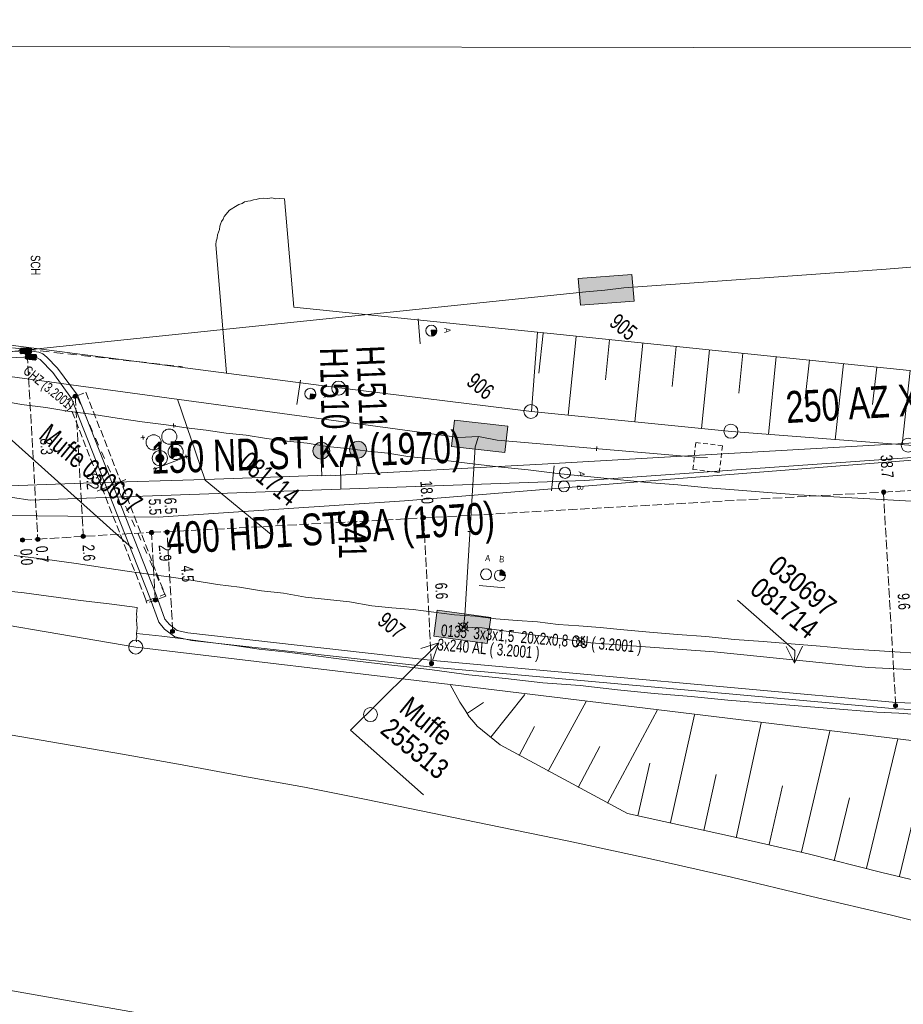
# Model space of a CAD drawing. Header units: metres. Extents: x -740 to 758, y -633 to 854.
# Tile 143 of 256: x -269 to -229, y -166 to -121. Entities that reach past the tile are written whole.
import ezdxf

# ---------------------------------------------------------------- set-up
doc = ezdxf.new("R2010")
doc.units = ezdxf.units.M
doc.header["$MEASUREMENT"] = 0
for name, pattern in [('208_125', [0.3328, 0.208, -0.1248]), ('333_125', [0.4576, 0.3328, -0.1248]), ('333_333', [0.6656, 0.3328, -0.3328]), ('416_125', [0.5408, 0.416, -0.1248]), ('416_208', [0.624, 0.416, -0.208])]:
    doc.linetypes.add(name, pattern=pattern)
for name, color, linetype in [('Gas.LOVION', 7, 'Continuous'), ('Gis.LOVION', 7, 'Continuous'), ('Grundkarte.LOVION', 7, 'Continuous'), ('Strom.LOVION', 7, 'Continuous'), ('StromBemass.LOVION', 7, 'Continuous'), ('Telko.LOVION', 7, 'Continuous'), ('ViewBounds.LOVION', 7, 'Continuous'), ('Wasser.LOVION', 7, 'Continuous')]:
    doc.layers.add(name, color=color, linetype=linetype)
doc.styles.add('ERSTELLTER_STIL_1', font='arial.ttf')

msp = doc.modelspace()

# ---------------------------------------------------------------- hatches: boundary and pattern name
at = {"layer": 'Strom.LOVION', "linetype": 'Continuous', "lineweight": 13}
for points in [[(-268.265, -136.197), (-268.635, -136.189), (-268.665, -136.192), (-268.718, -136.256), (-268.706, -136.373), (-268.719, -136.389), (-268.655, -136.442), (-268.272, -136.434), (-268.256, -136.447), (-268.203, -136.383), (-268.201, -136.25), (-268.204, -136.221), (-268.236, -136.194)], [(-268.424, -136.685), (-268.051, -136.723), (-268.035, -136.736), (-268.009, -136.704), (-267.979, -136.701), (-267.982, -136.672), (-267.965, -136.552), (-267.967, -136.523), (-267.983, -136.509), (-267.986, -136.48), (-268.016, -136.483), (-268.389, -136.446), (-268.405, -136.432), (-268.434, -136.435), (-268.46, -136.467), (-268.458, -136.497), (-268.475, -136.617), (-268.489, -136.633)]]:
    msp.add_hatch(color=7, dxfattribs=at).paths.add_polyline_path(points)
at = {"layer": 'Strom.LOVION', "linetype": 'Continuous', "lineweight": 18}
for color, points in [(94, [(-261.597, -140.971), (-261.582, -140.95), (-261.57, -140.928), (-261.561, -140.905), (-261.555, -140.88), (-261.552, -140.855), (-261.552, -140.83), (-261.555, -140.805), (-261.561, -140.781), (-261.57, -140.758), (-261.583, -140.736), (-261.597, -140.716), (-261.615, -140.697), (-261.634, -140.681), (-261.655, -140.668), (-261.678, -140.657), (-261.702, -140.65), (-261.727, -140.645), (-261.752, -140.644), (-261.777, -140.645), (-261.802, -140.65), (-261.825, -140.658), (-261.848, -140.669), (-261.869, -140.682), (-261.889, -140.698), (-261.906, -140.717), (-261.92, -140.737), (-261.932, -140.759), (-261.942, -140.782), (-261.948, -140.807), (-261.951, -140.832), (-261.951, -140.857), (-261.948, -140.882), (-261.941, -140.906), (-261.932, -140.929), (-261.92, -140.951), (-261.905, -140.972), (-261.888, -140.99), (-261.868, -141.006), (-261.847, -141.019), (-261.824, -141.03), (-261.8, -141.037), (-261.776, -141.042), (-261.751, -141.044), (-261.725, -141.042), (-261.701, -141.037), (-261.677, -141.029), (-261.654, -141.019), (-261.633, -141.005), (-261.614, -140.989)]), (1, [(-262.293, -141.252), (-262.279, -141.232), (-262.267, -141.21), (-262.257, -141.186), (-262.251, -141.162), (-262.248, -141.137), (-262.248, -141.112), (-262.251, -141.087), (-262.258, -141.062), (-262.267, -141.039), (-262.279, -141.017), (-262.294, -140.997), (-262.311, -140.978), (-262.331, -140.962), (-262.352, -140.949), (-262.375, -140.938), (-262.399, -140.931), (-262.424, -140.926), (-262.449, -140.924), (-262.474, -140.926), (-262.499, -140.931), (-262.523, -140.939), (-262.545, -140.95), (-262.566, -140.963), (-262.586, -140.979), (-262.603, -140.998), (-262.618, -141.018), (-262.63, -141.04), (-262.639, -141.064), (-262.645, -141.088), (-262.648, -141.113), (-262.648, -141.138), (-262.645, -141.163), (-262.639, -141.187), (-262.629, -141.211), (-262.617, -141.233), (-262.602, -141.253), (-262.585, -141.271), (-262.565, -141.287), (-262.544, -141.301), (-262.521, -141.311), (-262.497, -141.319), (-262.473, -141.324), (-262.448, -141.325), (-262.422, -141.324), (-262.398, -141.319), (-262.374, -141.311), (-262.351, -141.3), (-262.33, -141.287), (-262.311, -141.271)]), (1, [(-262.395, -141.165), (-262.39, -141.158), (-262.386, -141.15), (-262.382, -141.142), (-262.38, -141.133), (-262.379, -141.124), (-262.379, -141.115), (-262.38, -141.106), (-262.383, -141.097), (-262.386, -141.089), (-262.39, -141.081), (-262.396, -141.074), (-262.402, -141.067), (-262.409, -141.062), (-262.416, -141.057), (-262.424, -141.053), (-262.433, -141.05), (-262.442, -141.049), (-262.451, -141.048), (-262.46, -141.049), (-262.469, -141.05), (-262.477, -141.053), (-262.485, -141.057), (-262.493, -141.062), (-262.5, -141.068), (-262.506, -141.074), (-262.511, -141.082), (-262.515, -141.09), (-262.519, -141.098), (-262.521, -141.107), (-262.522, -141.116), (-262.522, -141.125), (-262.521, -141.133), (-262.519, -141.142), (-262.515, -141.151), (-262.511, -141.158), (-262.506, -141.166), (-262.499, -141.172), (-262.493, -141.178), (-262.485, -141.183), (-262.477, -141.186), (-262.468, -141.189), (-262.459, -141.191), (-262.45, -141.191), (-262.441, -141.191), (-262.433, -141.189), (-262.424, -141.186), (-262.416, -141.182), (-262.408, -141.178), (-262.401, -141.172)]), (94, [(-261.695, -140.887), (-261.69, -140.88), (-261.685, -140.872), (-261.682, -140.863), (-261.68, -140.855), (-261.679, -140.846), (-261.679, -140.837), (-261.68, -140.828), (-261.682, -140.82), (-261.686, -140.812), (-261.69, -140.804), (-261.695, -140.797), (-261.701, -140.79), (-261.708, -140.784), (-261.716, -140.78), (-261.724, -140.776), (-261.732, -140.773), (-261.741, -140.772), (-261.75, -140.771), (-261.759, -140.772), (-261.767, -140.773), (-261.776, -140.776), (-261.784, -140.78), (-261.791, -140.785), (-261.798, -140.79), (-261.804, -140.797), (-261.809, -140.804), (-261.814, -140.812), (-261.817, -140.82), (-261.819, -140.829), (-261.82, -140.838), (-261.82, -140.846), (-261.819, -140.855), (-261.817, -140.864), (-261.813, -140.872), (-261.809, -140.88), (-261.804, -140.887), (-261.798, -140.894), (-261.791, -140.899), (-261.783, -140.904), (-261.775, -140.908), (-261.767, -140.91), (-261.758, -140.912), (-261.749, -140.913), (-261.74, -140.912), (-261.732, -140.91), (-261.723, -140.908), (-261.715, -140.904), (-261.708, -140.899), (-261.701, -140.893)])]:
    msp.add_hatch(color=color, dxfattribs=at).paths.add_polyline_path(points)
at = {"layer": 'StromBemass.LOVION', "linetype": 'Continuous', "lineweight": 13}
for points in [[(-268.322, -136.498), (-268.315, -136.489), (-268.309, -136.478), (-268.305, -136.467), (-268.302, -136.456), (-268.3, -136.444), (-268.3, -136.432), (-268.302, -136.421), (-268.305, -136.409), (-268.309, -136.398), (-268.315, -136.388), (-268.322, -136.378), (-268.33, -136.37), (-268.339, -136.362), (-268.349, -136.356), (-268.36, -136.351), (-268.371, -136.347), (-268.383, -136.345), (-268.395, -136.344), (-268.407, -136.345), (-268.418, -136.347), (-268.429, -136.351), (-268.44, -136.356), (-268.45, -136.362), (-268.459, -136.37), (-268.467, -136.379), (-268.474, -136.388), (-268.48, -136.399), (-268.484, -136.41), (-268.487, -136.421), (-268.489, -136.433), (-268.489, -136.445), (-268.487, -136.456), (-268.484, -136.468), (-268.48, -136.479), (-268.474, -136.489), (-268.467, -136.499), (-268.459, -136.507), (-268.45, -136.515), (-268.44, -136.521), (-268.429, -136.526), (-268.418, -136.53), (-268.406, -136.532), (-268.394, -136.533), (-268.382, -136.532), (-268.371, -136.53), (-268.359, -136.526), (-268.349, -136.521), (-268.339, -136.515), (-268.33, -136.507)], [(-266.176, -138.412), (-266.169, -138.403), (-266.164, -138.392), (-266.159, -138.381), (-266.157, -138.37), (-266.155, -138.358), (-266.155, -138.346), (-266.157, -138.334), (-266.16, -138.323), (-266.164, -138.312), (-266.17, -138.302), (-266.177, -138.292), (-266.185, -138.283), (-266.194, -138.276), (-266.204, -138.27), (-266.215, -138.265), (-266.226, -138.261), (-266.238, -138.259), (-266.249, -138.258), (-266.261, -138.259), (-266.273, -138.261), (-266.284, -138.265), (-266.295, -138.27), (-266.305, -138.276), (-266.314, -138.284), (-266.322, -138.293), (-266.329, -138.302), (-266.335, -138.313), (-266.339, -138.324), (-266.342, -138.335), (-266.343, -138.347), (-266.343, -138.359), (-266.342, -138.37), (-266.339, -138.382), (-266.334, -138.393), (-266.329, -138.403), (-266.322, -138.413), (-266.313, -138.421), (-266.304, -138.429), (-266.294, -138.435), (-266.284, -138.44), (-266.272, -138.444), (-266.261, -138.446), (-266.249, -138.447), (-266.237, -138.446), (-266.225, -138.444), (-266.214, -138.44), (-266.203, -138.435), (-266.194, -138.428), (-266.184, -138.421)], [(-229.94, -142.701), (-229.933, -142.691), (-229.928, -142.681), (-229.924, -142.671), (-229.921, -142.659), (-229.92, -142.648), (-229.92, -142.636), (-229.921, -142.625), (-229.924, -142.614), (-229.928, -142.603), (-229.934, -142.593), (-229.941, -142.584), (-229.949, -142.575), (-229.957, -142.568), (-229.967, -142.562), (-229.978, -142.557), (-229.989, -142.553), (-230, -142.551), (-230.011, -142.551), (-230.023, -142.551), (-230.034, -142.554), (-230.045, -142.557), (-230.056, -142.562), (-230.065, -142.568), (-230.074, -142.576), (-230.082, -142.584), (-230.089, -142.594), (-230.094, -142.604), (-230.099, -142.614), (-230.101, -142.626), (-230.103, -142.637), (-230.103, -142.649), (-230.101, -142.66), (-230.098, -142.671), (-230.094, -142.682), (-230.089, -142.692), (-230.082, -142.701), (-230.074, -142.71), (-230.065, -142.717), (-230.055, -142.723), (-230.045, -142.728), (-230.034, -142.731), (-230.022, -142.734), (-230.011, -142.734), (-229.999, -142.734), (-229.988, -142.731), (-229.977, -142.728), (-229.967, -142.723), (-229.957, -142.717), (-229.948, -142.709)], [(-250.557, -143.845), (-250.55, -143.836), (-250.545, -143.825), (-250.54, -143.814), (-250.537, -143.803), (-250.536, -143.791), (-250.536, -143.779), (-250.537, -143.768), (-250.54, -143.756), (-250.545, -143.745), (-250.551, -143.735), (-250.558, -143.726), (-250.566, -143.717), (-250.575, -143.71), (-250.585, -143.703), (-250.595, -143.698), (-250.607, -143.695), (-250.618, -143.692), (-250.63, -143.692), (-250.642, -143.693), (-250.653, -143.695), (-250.665, -143.698), (-250.675, -143.704), (-250.685, -143.71), (-250.694, -143.717), (-250.702, -143.726), (-250.709, -143.736), (-250.715, -143.746), (-250.719, -143.757), (-250.722, -143.768), (-250.723, -143.78), (-250.723, -143.792), (-250.722, -143.804), (-250.719, -143.815), (-250.714, -143.826), (-250.709, -143.836), (-250.702, -143.846), (-250.694, -143.854), (-250.685, -143.862), (-250.675, -143.868), (-250.664, -143.873), (-250.653, -143.877), (-250.641, -143.879), (-250.629, -143.88), (-250.618, -143.879), (-250.606, -143.877), (-250.595, -143.873), (-250.584, -143.868), (-250.574, -143.861), (-250.565, -143.854)], [(-268.528, -144.845), (-268.521, -144.835), (-268.515, -144.825), (-268.511, -144.814), (-268.508, -144.803), (-268.507, -144.791), (-268.507, -144.779), (-268.508, -144.767), (-268.511, -144.756), (-268.515, -144.745), (-268.521, -144.735), (-268.528, -144.725), (-268.536, -144.717), (-268.545, -144.709), (-268.555, -144.703), (-268.566, -144.698), (-268.577, -144.694), (-268.589, -144.692), (-268.6, -144.692), (-268.612, -144.692), (-268.624, -144.695), (-268.635, -144.698), (-268.646, -144.703), (-268.655, -144.71), (-268.665, -144.717), (-268.673, -144.726), (-268.679, -144.735), (-268.685, -144.746), (-268.689, -144.757), (-268.692, -144.768), (-268.694, -144.78), (-268.694, -144.791), (-268.692, -144.803), (-268.689, -144.815), (-268.685, -144.825), (-268.679, -144.836), (-268.672, -144.845), (-268.664, -144.854), (-268.655, -144.861), (-268.645, -144.868), (-268.634, -144.873), (-268.623, -144.876), (-268.612, -144.878), (-268.6, -144.879), (-268.588, -144.878), (-268.577, -144.876), (-268.565, -144.872), (-268.555, -144.867), (-268.545, -144.861), (-268.536, -144.853)], [(-267.846, -144.818), (-267.839, -144.809), (-267.833, -144.799), (-267.829, -144.788), (-267.826, -144.776), (-267.825, -144.765), (-267.825, -144.753), (-267.826, -144.741), (-267.829, -144.73), (-267.834, -144.719), (-267.839, -144.709), (-267.846, -144.699), (-267.854, -144.69), (-267.863, -144.683), (-267.873, -144.677), (-267.884, -144.672), (-267.895, -144.668), (-267.907, -144.666), (-267.919, -144.665), (-267.93, -144.666), (-267.942, -144.668), (-267.953, -144.672), (-267.964, -144.677), (-267.974, -144.683), (-267.983, -144.691), (-267.991, -144.699), (-267.997, -144.709), (-268.003, -144.719), (-268.007, -144.73), (-268.01, -144.742), (-268.012, -144.753), (-268.012, -144.765), (-268.01, -144.777), (-268.007, -144.788), (-268.003, -144.799), (-267.997, -144.809), (-267.99, -144.819), (-267.982, -144.827), (-267.973, -144.835), (-267.963, -144.841), (-267.952, -144.846), (-267.941, -144.85), (-267.93, -144.852), (-267.918, -144.853), (-267.906, -144.852), (-267.895, -144.85), (-267.883, -144.846), (-267.873, -144.841), (-267.863, -144.835), (-267.854, -144.827)], [(-265.812, -144.681), (-265.806, -144.672), (-265.8, -144.661), (-265.796, -144.65), (-265.793, -144.639), (-265.791, -144.627), (-265.791, -144.615), (-265.793, -144.604), (-265.796, -144.592), (-265.8, -144.581), (-265.806, -144.571), (-265.813, -144.561), (-265.821, -144.553), (-265.83, -144.545), (-265.84, -144.539), (-265.851, -144.534), (-265.862, -144.53), (-265.874, -144.528), (-265.886, -144.528), (-265.897, -144.528), (-265.909, -144.531), (-265.92, -144.534), (-265.931, -144.539), (-265.941, -144.546), (-265.95, -144.553), (-265.958, -144.562), (-265.965, -144.571), (-265.971, -144.582), (-265.975, -144.593), (-265.978, -144.604), (-265.979, -144.616), (-265.979, -144.628), (-265.978, -144.64), (-265.975, -144.651), (-265.97, -144.662), (-265.965, -144.672), (-265.958, -144.682), (-265.949, -144.691), (-265.94, -144.698), (-265.93, -144.704), (-265.92, -144.709), (-265.908, -144.713), (-265.897, -144.715), (-265.885, -144.716), (-265.873, -144.715), (-265.861, -144.713), (-265.85, -144.709), (-265.84, -144.704), (-265.83, -144.698), (-265.821, -144.69)], [(-262.743, -144.516), (-262.736, -144.506), (-262.73, -144.496), (-262.726, -144.485), (-262.723, -144.473), (-262.721, -144.461), (-262.721, -144.449), (-262.723, -144.437), (-262.726, -144.426), (-262.73, -144.415), (-262.736, -144.404), (-262.743, -144.395), (-262.751, -144.386), (-262.761, -144.378), (-262.771, -144.372), (-262.782, -144.367), (-262.793, -144.363), (-262.805, -144.361), (-262.817, -144.36), (-262.829, -144.361), (-262.84, -144.364), (-262.852, -144.367), (-262.862, -144.372), (-262.872, -144.379), (-262.882, -144.386), (-262.89, -144.395), (-262.897, -144.405), (-262.902, -144.415), (-262.907, -144.426), (-262.91, -144.438), (-262.911, -144.45), (-262.911, -144.462), (-262.91, -144.474), (-262.907, -144.485), (-262.902, -144.496), (-262.896, -144.507), (-262.889, -144.516), (-262.881, -144.525), (-262.872, -144.533), (-262.862, -144.539), (-262.851, -144.544), (-262.84, -144.548), (-262.828, -144.55), (-262.816, -144.551), (-262.804, -144.55), (-262.792, -144.548), (-262.781, -144.544), (-262.77, -144.539), (-262.76, -144.532), (-262.751, -144.525)], [(-262.046, -144.492), (-262.039, -144.482), (-262.033, -144.472), (-262.029, -144.461), (-262.026, -144.449), (-262.024, -144.437), (-262.024, -144.425), (-262.026, -144.414), (-262.029, -144.402), (-262.033, -144.391), (-262.039, -144.381), (-262.046, -144.371), (-262.054, -144.363), (-262.063, -144.355), (-262.073, -144.349), (-262.084, -144.344), (-262.095, -144.34), (-262.107, -144.338), (-262.119, -144.337), (-262.131, -144.338), (-262.142, -144.34), (-262.154, -144.344), (-262.164, -144.349), (-262.174, -144.355), (-262.184, -144.363), (-262.192, -144.372), (-262.199, -144.381), (-262.204, -144.392), (-262.209, -144.403), (-262.212, -144.414), (-262.213, -144.426), (-262.213, -144.438), (-262.211, -144.45), (-262.208, -144.461), (-262.204, -144.472), (-262.198, -144.483), (-262.191, -144.492), (-262.183, -144.501), (-262.174, -144.508), (-262.164, -144.515), (-262.153, -144.52), (-262.142, -144.523), (-262.13, -144.525), (-262.118, -144.526), (-262.107, -144.525), (-262.095, -144.523), (-262.084, -144.519), (-262.073, -144.514), (-262.063, -144.508), (-262.054, -144.5)], [(-262.572, -147.534), (-262.565, -147.524), (-262.56, -147.514), (-262.555, -147.503), (-262.552, -147.492), (-262.551, -147.48), (-262.551, -147.469), (-262.553, -147.457), (-262.555, -147.446), (-262.56, -147.435), (-262.565, -147.425), (-262.572, -147.415), (-262.58, -147.407), (-262.589, -147.399), (-262.599, -147.393), (-262.61, -147.388), (-262.621, -147.385), (-262.632, -147.382), (-262.644, -147.382), (-262.656, -147.382), (-262.667, -147.385), (-262.678, -147.388), (-262.689, -147.393), (-262.699, -147.4), (-262.708, -147.407), (-262.716, -147.416), (-262.722, -147.425), (-262.728, -147.435), (-262.732, -147.446), (-262.735, -147.458), (-262.737, -147.469), (-262.737, -147.481), (-262.735, -147.492), (-262.732, -147.504), (-262.728, -147.515), (-262.722, -147.525), (-262.715, -147.534), (-262.707, -147.543), (-262.698, -147.55), (-262.688, -147.556), (-262.678, -147.561), (-262.667, -147.565), (-262.655, -147.567), (-262.644, -147.568), (-262.632, -147.567), (-262.62, -147.565), (-262.609, -147.561), (-262.599, -147.556), (-262.589, -147.55), (-262.58, -147.542)], [(-261.807, -148.941), (-261.8, -148.932), (-261.795, -148.922), (-261.791, -148.911), (-261.788, -148.9), (-261.786, -148.888), (-261.786, -148.877), (-261.788, -148.865), (-261.791, -148.854), (-261.795, -148.843), (-261.801, -148.833), (-261.807, -148.824), (-261.815, -148.815), (-261.824, -148.808), (-261.834, -148.802), (-261.845, -148.797), (-261.856, -148.793), (-261.867, -148.791), (-261.879, -148.79), (-261.89, -148.791), (-261.902, -148.793), (-261.913, -148.797), (-261.923, -148.802), (-261.933, -148.808), (-261.942, -148.816), (-261.95, -148.824), (-261.957, -148.833), (-261.962, -148.844), (-261.967, -148.854), (-261.97, -148.866), (-261.971, -148.877), (-261.971, -148.889), (-261.969, -148.9), (-261.966, -148.912), (-261.962, -148.922), (-261.957, -148.933), (-261.95, -148.942), (-261.942, -148.95), (-261.933, -148.958), (-261.923, -148.964), (-261.912, -148.969), (-261.901, -148.972), (-261.89, -148.975), (-261.878, -148.975), (-261.867, -148.975), (-261.855, -148.972), (-261.844, -148.969), (-261.834, -148.964), (-261.824, -148.957), (-261.815, -148.95)], [(-250.204, -150.377), (-250.197, -150.368), (-250.191, -150.357), (-250.187, -150.346), (-250.184, -150.335), (-250.183, -150.323), (-250.183, -150.311), (-250.184, -150.3), (-250.187, -150.288), (-250.191, -150.277), (-250.197, -150.267), (-250.204, -150.258), (-250.212, -150.249), (-250.221, -150.241), (-250.231, -150.235), (-250.242, -150.23), (-250.253, -150.227), (-250.265, -150.224), (-250.277, -150.224), (-250.288, -150.224), (-250.3, -150.227), (-250.311, -150.23), (-250.322, -150.235), (-250.332, -150.242), (-250.341, -150.249), (-250.349, -150.258), (-250.356, -150.268), (-250.361, -150.278), (-250.366, -150.289), (-250.368, -150.3), (-250.37, -150.312), (-250.37, -150.324), (-250.368, -150.335), (-250.365, -150.347), (-250.361, -150.358), (-250.355, -150.368), (-250.348, -150.378), (-250.34, -150.386), (-250.331, -150.394), (-250.321, -150.4), (-250.311, -150.405), (-250.299, -150.409), (-250.288, -150.411), (-250.276, -150.411), (-250.264, -150.411), (-250.253, -150.408), (-250.241, -150.405), (-250.231, -150.4), (-250.221, -150.393), (-250.212, -150.386)], [(-229.414, -152.273), (-229.407, -152.264), (-229.401, -152.254), (-229.397, -152.243), (-229.394, -152.231), (-229.393, -152.22), (-229.393, -152.208), (-229.394, -152.197), (-229.397, -152.186), (-229.402, -152.175), (-229.407, -152.165), (-229.414, -152.155), (-229.422, -152.147), (-229.431, -152.14), (-229.441, -152.133), (-229.451, -152.128), (-229.462, -152.125), (-229.474, -152.123), (-229.485, -152.122), (-229.497, -152.123), (-229.508, -152.125), (-229.519, -152.129), (-229.53, -152.134), (-229.54, -152.14), (-229.548, -152.147), (-229.556, -152.156), (-229.563, -152.165), (-229.569, -152.175), (-229.573, -152.186), (-229.576, -152.197), (-229.577, -152.209), (-229.577, -152.221), (-229.576, -152.232), (-229.573, -152.243), (-229.568, -152.254), (-229.563, -152.264), (-229.556, -152.274), (-229.548, -152.282), (-229.539, -152.289), (-229.529, -152.296), (-229.519, -152.3), (-229.508, -152.304), (-229.496, -152.306), (-229.485, -152.307), (-229.473, -152.306), (-229.462, -152.304), (-229.451, -152.3), (-229.44, -152.295), (-229.43, -152.289), (-229.422, -152.282)]]:
    msp.add_hatch(color=7, dxfattribs=at).paths.add_polyline_path(points)
at = {"layer": 'Telko.LOVION', "linetype": 'Continuous', "lineweight": 13}
for points in [[(-241.293, -132.895), (-243.7, -133.071), (-243.598, -134.258), (-241.192, -134.082)], [(-241.293, -132.895), (-243.7, -133.071), (-243.598, -134.258), (-241.192, -134.082)], [(-250.26, -135.648), (-250.247, -135.632), (-250.159, -135.624), (-250.054, -135.495), (-250.056, -135.466), (-250.03, -135.434), (-250.036, -135.375), (-250.286, -135.385)], [(-255.733, -138.474), (-255.586, -138.46), (-255.573, -138.444), (-255.544, -138.441), (-255.478, -138.36), (-255.481, -138.331), (-255.454, -138.299), (-255.457, -138.27), (-255.697, -138.234)], [(-246.85, -139.689), (-249.241, -139.421), (-249.377, -140.601), (-246.986, -140.87)], [(-246.85, -139.689), (-249.241, -139.421), (-249.377, -140.601), (-246.986, -140.87)], [(-246.978, -146.396), (-246.992, -146.25), (-247.04, -146.21), (-247.043, -146.181), (-247.073, -146.184), (-247.137, -146.131), (-247.195, -146.137), (-247.218, -146.361)], [(-250.171, -149.102), (-247.775, -149.43), (-247.623, -148.262), (-250.019, -147.935)], [(-250.171, -149.102), (-247.775, -149.43), (-247.623, -148.262), (-250.019, -147.935)]]:
    msp.add_hatch(color=7, dxfattribs=at).paths.add_polyline_path(points)
at = {"layer": 'Wasser.LOVION', "linetype": 'Continuous', "lineweight": 13}
for points in [[(-254.92, -141.025), (-254.892, -140.986), (-254.869, -140.945), (-254.852, -140.901), (-254.841, -140.855), (-254.835, -140.809), (-254.835, -140.761), (-254.841, -140.715), (-254.853, -140.669), (-254.87, -140.625), (-254.893, -140.584), (-254.921, -140.546), (-254.953, -140.512), (-254.99, -140.482), (-255.03, -140.456), (-255.073, -140.437), (-255.117, -140.422), (-255.164, -140.413), (-255.211, -140.411), (-255.258, -140.414), (-255.304, -140.423), (-255.349, -140.437), (-255.392, -140.458), (-255.431, -140.483), (-255.468, -140.513), (-255.5, -140.548), (-255.527, -140.586), (-255.55, -140.627), (-255.567, -140.671), (-255.579, -140.717), (-255.585, -140.764), (-255.584, -140.811), (-255.578, -140.858), (-255.567, -140.903), (-255.549, -140.947), (-255.526, -140.988), (-255.498, -141.027), (-255.466, -141.061), (-255.429, -141.091), (-255.39, -141.116), (-255.347, -141.136), (-255.302, -141.15), (-255.256, -141.159), (-255.208, -141.162), (-255.161, -141.159), (-255.115, -141.15), (-255.07, -141.135), (-255.028, -141.115), (-254.988, -141.089), (-254.952, -141.059)], [(-253.277, -140.977), (-253.249, -140.939), (-253.226, -140.898), (-253.209, -140.854), (-253.198, -140.808), (-253.192, -140.761), (-253.192, -140.714), (-253.198, -140.667), (-253.21, -140.622), (-253.227, -140.578), (-253.25, -140.537), (-253.278, -140.499), (-253.311, -140.465), (-253.347, -140.435), (-253.387, -140.409), (-253.43, -140.39), (-253.474, -140.375), (-253.521, -140.366), (-253.568, -140.364), (-253.615, -140.367), (-253.661, -140.376), (-253.706, -140.39), (-253.748, -140.411), (-253.788, -140.436), (-253.824, -140.466), (-253.856, -140.501), (-253.884, -140.539), (-253.907, -140.58), (-253.924, -140.624), (-253.935, -140.67), (-253.941, -140.717), (-253.941, -140.764), (-253.935, -140.81), (-253.923, -140.856), (-253.906, -140.9), (-253.883, -140.941), (-253.855, -140.979), (-253.823, -141.013), (-253.786, -141.043), (-253.746, -141.068), (-253.704, -141.088), (-253.659, -141.103), (-253.612, -141.111), (-253.565, -141.114), (-253.518, -141.111), (-253.472, -141.102), (-253.427, -141.087), (-253.385, -141.067), (-253.345, -141.042), (-253.309, -141.012)]]:
    msp.add_hatch(color=7, dxfattribs=at).paths.add_polyline_path(points)

# ---------------------------------------------------------------- linework, layer by layer
at = {"layer": 'Gas.LOVION', "color": 5, "linetype": 'Continuous', "lineweight": 18}
msp.add_lwpolyline([(-219.175, -140.412), (-243.406, -142.116), (-268.264, -143.01), (-276.185, -141.804), (-286.61, -138.109), (-309.611, -135.924), (-315.067, -135.748), (-321.559, -135.393), (-329.622, -135.147), (-345.024, -134.82), (-349.837, -135.01), (-364.055, -134.848), (-369.432, -135.167), (-379.982, -135.785), (-395.272, -136.6), (-397.497, -136.818), (-407.579, -137.39), (-411.6, -142.054), (-415.469, -142.24), (-424.525, -142.416), (-435.069, -142.797), (-453.806, -143.417), (-462.068, -143.249)], dxfattribs=at)
at = {"layer": 'Gas.LOVION', "color": 1, "linetype": 'Continuous', "lineweight": 18}
msp.add_lwpolyline([(-293.225, -138.918), (-281.309, -141.847), (-277.055, -142.731), (-273.634, -143.254), (-273.109, -143.335), (-272.522, -143.441), (-271.784, -143.59), (-270.361, -143.628), (-269.722, -143.669), (-269.277, -143.685), (-262.53, -143.764), (-251.488, -143.039), (-239.569, -142.066), (-228.541, -141.195)], dxfattribs=at)
at = {"layer": 'Gis.LOVION', "color": 44, "linetype": '416_208', "lineweight": 18}
msp.add_lwpolyline([(-277.119, -135.275), (-261.431, -137.021)], dxfattribs=at)
at = {"layer": 'Grundkarte.LOVION', "color": 253, "linetype": 'Continuous', "lineweight": 18}
for points in [[(-189.058, -138.591), (-197.565, -139.245), (-218.801, -140.907), (-222.94, -140.898), (-228.172, -140.582), (-228.887, -140.534), (-236.838, -139.922), (-245.792, -139.024), (-254.407, -137.975), (-273.866, -135.444), (-277.128, -135.024), (-277.298, -133.593), (-278.131, -123.861), (-279.411, -107.14), (-279.536, -105.26), (-281.289, -82.496), (-282.669, -64.454), (-283.355, -55.921), (-285.437, -56.095), (-286.311, -45.038)], [(-405.999, -144.934), (-397.708, -144.479), (-387.797, -144.278), (-378.135, -144.25), (-375.712, -144.249), (-375.731, -143.749), (-375.74, -142.449), (-358.982, -141.845), (-356.983, -142.034), (-356.775, -142.043), (-330.143, -142.07), (-305.065, -143.726), (-292.894, -144.575), (-263.527, -149.595), (-249.443, -151.263), (-217.319, -155.156)], [(-405.999, -144.934), (-397.708, -144.479), (-387.797, -144.278), (-378.135, -144.25), (-375.712, -144.249), (-375.731, -143.749), (-375.74, -142.449), (-358.982, -141.845), (-356.983, -142.034), (-356.775, -142.043), (-330.143, -142.07), (-305.065, -143.726), (-292.894, -144.575), (-263.527, -149.595), (-249.443, -151.263), (-217.319, -155.156)], [(-226.09, -162.487), (-229.665, -161.595), (-233.234, -160.761), (-236.835, -159.902), (-240.463, -159.074), (-244.117, -158.279), (-247.765, -157.542), (-253.195, -156.418), (-255.968, -155.861), (-258.736, -155.363), (-261.446, -154.86), (-264.123, -154.383), (-269.594, -153.44), (-272.388, -152.974), (-275.15, -152.535), (-278.003, -152.075), (-280.85, -151.673), (-283.911, -151.204), (-286.907, -150.788), (-289.813, -150.392)], [(-226.09, -162.487), (-229.665, -161.595), (-233.234, -160.761), (-236.835, -159.902), (-240.463, -159.074), (-244.117, -158.279), (-247.765, -157.542), (-253.195, -156.418), (-255.968, -155.861), (-258.736, -155.363), (-261.446, -154.86), (-264.123, -154.383), (-269.594, -153.44), (-272.388, -152.974), (-275.15, -152.535), (-278.003, -152.075), (-280.85, -151.673), (-283.911, -151.204), (-286.907, -150.788), (-289.813, -150.392)]]:
    msp.add_lwpolyline(points, dxfattribs=at)
at = {"layer": 'Grundkarte.LOVION', "color": 8, "linetype": 'Continuous', "lineweight": 18}
for points in [[(-228.887, -140.534), (-236.838, -139.922), (-245.792, -139.024), (-254.407, -137.975), (-273.866, -135.444), (-277.128, -135.024), (-277.298, -133.593), (-278.131, -123.861), (-279.411, -107.14), (-279.536, -105.26), (-281.289, -82.496), (-282.669, -64.454), (-283.355, -55.921), (-285.437, -56.095), (-286.311, -45.038)], [(-259.466, -137.317), (-259.942, -131.541), (-259.927, -131.392), (-259.88, -131.269), (-259.865, -131.12), (-259.771, -130.874), (-259.756, -130.725), (-259.735, -130.634), (-259.688, -130.511), (-259.609, -130.415), (-259.562, -130.292), (-259.324, -130.003), (-258.99, -129.793), (-258.905, -129.755), (-258.762, -129.711), (-258.65, -129.641), (-258.507, -129.598), (-258.39, -129.586), (-258.246, -129.543), (-258.129, -129.531), (-257.986, -129.488), (-257.81, -129.471), (-257.602, -129.48), (-257.426, -129.463), (-257.245, -129.504), (-257.069, -129.487), (-256.862, -129.496), (-256.445, -134.362), (-245.518, -135.48), (-227.843, -137.299)], [(-291.634, -133.28), (-282.337, -134.351), (-277.128, -135.024), (-273.866, -135.444), (-254.407, -137.975), (-245.792, -139.024), (-236.838, -139.922), (-228.887, -140.534)], [(-269.722, -138.527), (-268.64, -138.716), (-267.563, -138.847), (-266.48, -139.037), (-265.403, -139.168), (-264.353, -139.332), (-263.244, -139.489), (-262.167, -139.62), (-261.266, -139.769), (-260.37, -139.859), (-259.469, -140.007), (-258.574, -140.097), (-257.673, -140.245), (-256.745, -140.361), (-255.85, -140.451), (-254.948, -140.599), (-254.053, -140.689), (-253.125, -140.805), (-252.23, -140.895), (-251.329, -141.043), (-249.986, -141.178), (-248.669, -141.345), (-247.293, -141.506), (-245.95, -141.641), (-244.634, -141.808), (-240.604, -142.212), (-239.234, -142.314), (-237.891, -142.449), (-236.522, -142.551), (-235.211, -142.66), (-233.841, -142.762), (-228.491, -143.067)], [(-407.834, -139.764), (-393.623, -140.621), (-377.041, -140.625), (-374.17, -140.67), (-358.982, -141.845), (-356.983, -142.034), (-356.775, -142.043), (-330.143, -142.07), (-305.065, -143.726), (-292.894, -144.575), (-263.527, -149.595), (-249.443, -151.263), (-217.319, -155.156)], [(-217.319, -155.156), (-249.443, -151.263), (-263.527, -149.595), (-292.894, -144.575)], [(-268.982, -145.489), (-267.607, -145.65), (-266.2, -145.837), (-264.819, -146.057), (-263.8, -146.194), (-262.84, -146.336), (-261.822, -146.473), (-260.862, -146.616), (-259.871, -146.785), (-258.884, -146.895), (-257.893, -147.064), (-256.906, -147.175), (-255.915, -147.344), (-253.942, -147.565), (-252.95, -147.734), (-252.055, -147.824), (-251.101, -147.908), (-249.246, -148.14), (-248.324, -148.198), (-247.396, -148.314), (-246.442, -148.398), (-245.52, -148.456), (-244.593, -148.572), (-243.671, -148.629), (-242.717, -148.714), (-241.821, -148.803), (-240.51, -148.912), (-239.258, -149.026), (-237.979, -149.107), (-236.694, -149.248), (-235.416, -149.33), (-234.163, -149.444), (-232.852, -149.552), (-231.599, -149.666), (-226.484, -149.993)], [(-269.808, -147.018), (-268.524, -147.158), (-266.007, -147.503), (-264.722, -147.643), (-263.464, -147.816), (-263.494, -148.114), (-263.483, -148.232), (-263.498, -148.381), (-263.463, -148.732), (-263.499, -148.972), (-262.364, -149.098), (-261.287, -149.229), (-260.178, -149.386), (-259.101, -149.517), (-257.992, -149.675), (-256.857, -149.8), (-255.78, -149.932), (-254.671, -150.089), (-253.594, -150.22), (-252.459, -150.346), (-251.382, -150.477), (-250.246, -150.602), (-248.599, -150.826), (-246.957, -150.99), (-245.283, -151.181), (-243.615, -151.314), (-241.942, -151.505), (-240.3, -151.669), (-238.632, -151.802), (-236.99, -151.966), (-230.318, -152.496), (-229.337, -152.548), (-228.325, -152.626)], [(-263.499, -148.972), (-263.482, -149.148), (-263.503, -149.238), (-263.491, -149.356)], [(-289.813, -150.392), (-286.907, -150.788), (-283.911, -151.204), (-280.85, -151.673), (-278.003, -152.075), (-275.15, -152.535), (-272.388, -152.974), (-269.594, -153.44), (-264.123, -154.383), (-261.446, -154.86), (-258.736, -155.363), (-255.968, -155.861), (-253.195, -156.418), (-247.765, -157.542), (-244.117, -158.279), (-240.463, -159.074), (-236.835, -159.902), (-233.234, -160.761), (-229.665, -161.595), (-226.09, -162.487)], [(-289.393, -161.937), (-286.941, -162.229), (-284.483, -162.58), (-282.084, -162.937), (-279.626, -163.287), (-277.195, -163.67), (-274.737, -164.021), (-272.3, -164.463), (-269.297, -164.938), (-263.282, -166.005)]]:
    msp.add_lwpolyline(points, dxfattribs=at)
at = {"layer": 'Grundkarte.LOVION', "color": 7, "linetype": 'Continuous', "lineweight": 13}
for points in [[(-245.518, -135.48), (-227.843, -137.299), (-226.302, -123.434), (-224.005, -123.653), (-223.076, -134.971), (-223.156, -135.659), (-223.181, -136.016), (-223.243, -136.288), (-223.278, -136.528), (-223.346, -136.741), (-223.388, -136.922), (-223.608, -137.387), (-223.714, -137.516), (-223.814, -137.703), (-224.131, -138.089), (-224.4, -138.352), (-224.729, -138.62), (-225.142, -138.926), (-225.614, -139.239), (-226.145, -139.557), (-226.819, -139.918), (-228.172, -140.582)], [(-245.518, -135.48), (-245.792, -139.024), (-236.838, -139.922), (-228.887, -140.534), (-228.172, -140.582)], [(-245.278, -135.516), (-245.458, -137.307)], [(-243.786, -135.666), (-244.151, -139.189)], [(-242.293, -135.815), (-242.473, -137.606)], [(-240.801, -135.965), (-241.166, -139.488)], [(-239.308, -136.115), (-239.488, -137.906)], [(-237.816, -136.264), (-238.181, -139.788)], [(-236.324, -136.414), (-236.503, -138.205)], [(-234.831, -136.564), (-235.17, -140.055)], [(-233.339, -136.713), (-233.524, -138.446)], [(-231.814, -136.889), (-232.191, -140.295)], [(-230.322, -137.039), (-230.513, -138.713)], [(-228.829, -137.189), (-229.185, -140.504)], [(-210.664, -164.88), (-213.493, -164.063), (-217.351, -162.992), (-220.905, -162.009), (-224.182, -161.147), (-227.212, -160.38), (-230.088, -159.685), (-233.391, -158.856), (-236.474, -158.152), (-241.488, -157.046), (-247.198, -153.969), (-248.226, -153.124), (-248.361, -152.96), (-248.591, -152.716), (-248.769, -152.409), (-249.011, -152.048), (-249.443, -151.263), (-217.319, -155.156), (-216.952, -157.396), (-215.797, -160.446), (-208.551, -162.309)], [(-247.616, -153.626), (-246.09, -151.703)], [(-248.667, -152.546), (-247.946, -152.062)], [(-245.043, -155.148), (-243.339, -152.026)], [(-242.392, -156.573), (-240.141, -152.393)], [(-239.558, -157.449), (-238.493, -152.616)], [(-236.623, -158.137), (-235.503, -152.974)], [(-246.353, -154.448), (-245.654, -153.139)], [(-233.695, -158.767), (-232.421, -153.352)], [(-230.787, -159.488), (-229.372, -153.704)], [(-243.702, -155.874), (-242.729, -154.035)], [(-241.035, -157.15), (-240.497, -154.792)], [(-238.074, -157.806), (-237.521, -155.299)], [(-235.146, -158.436), (-234.546, -155.806)], [(-232.238, -159.157), (-231.538, -156.34)], [(-229.304, -159.845), (-228.589, -156.879)]]:
    msp.add_lwpolyline(points, dxfattribs=at)
at = {"layer": 'Grundkarte.LOVION', "color": 9, "linetype": 'Continuous', "lineweight": 18}
for centre, radius in [((-254.433, -137.98), 0.313), ((-245.819, -139.027), 0.312), ((-236.859, -139.915), 0.314), ((-228.914, -140.541), 0.313), ((-263.529, -149.584), 0.313), ((-253.006, -152.611), 0.313)]:
    msp.add_circle(centre, radius, dxfattribs=at)
at = {"layer": 'Strom.LOVION', "color": 1, "linetype": 'Continuous', "lineweight": 18}
for points in [[(-268.228, -136.578), (-269.184, -136.627), (-269.317, -136.625), (-269.51, -136.466), (-269.755, -136.372), (-273.407, -136.655), (-277.38, -136.083), (-281.687, -135.559), (-286.141, -135.048), (-292.606, -134.365), (-299.056, -133.695), (-305.639, -133.319), (-313.01, -133.05), (-321.131, -132.218), (-323.325, -132.3), (-325.189, -132.275), (-332.994, -132.107), (-337.529, -131.664), (-346.55, -131.6), (-368.042, -132.002), (-369.497, -122.864)], [(-200.835, -152.954), (-206.931, -153.032), (-216.834, -152.863), (-229.475, -152.355), (-250.229, -150.482), (-261.015, -149.291), (-261.497, -149.19), (-261.77, -149.128), (-262.246, -148.79), (-262.498, -148.475), (-262.903, -147.362), (-266.404, -138.453), (-267.243, -137.279), (-267.817, -136.7), (-268.004, -136.6), (-268.228, -136.578)]]:
    msp.add_lwpolyline(points, dxfattribs=at)
at = {"layer": 'Strom.LOVION', "color": 94, "linetype": 'Continuous', "lineweight": 18}
msp.add_lwpolyline([(-216.82, -152.551), (-229.458, -152.072), (-250.199, -150.184), (-261.195, -148.954), (-261.665, -148.837), (-262.016, -148.576), (-262.217, -148.33), (-262.619, -147.246), (-266.139, -138.295), (-267.026, -137.081), (-267.517, -136.597), (-267.694, -136.451), (-267.865, -136.365), (-268.179, -136.322), (-268.462, -136.305), (-269.343, -136.361), (-269.594, -136.667), (-273.437, -136.954), (-277.423, -136.398), (-281.733, -135.844), (-286.171, -135.347), (-292.636, -134.664)], dxfattribs=at)
at = {"layer": 'Strom.LOVION', "color": 7, "linetype": 'Continuous', "lineweight": 13}
for points in [[(-268.265, -136.197), (-268.236, -136.194), (-268.204, -136.221), (-268.201, -136.25), (-268.203, -136.383), (-268.256, -136.447), (-268.272, -136.434), (-268.655, -136.442), (-268.719, -136.389), (-268.706, -136.373), (-268.718, -136.256), (-268.665, -136.192), (-268.635, -136.189)], [(-268.424, -136.685), (-268.489, -136.633), (-268.475, -136.617), (-268.458, -136.497), (-268.46, -136.467), (-268.434, -136.435), (-268.405, -136.432), (-268.389, -136.446), (-268.016, -136.483), (-267.986, -136.48), (-267.983, -136.509), (-267.967, -136.523), (-267.965, -136.552), (-267.982, -136.672), (-267.979, -136.701), (-268.009, -136.704), (-268.035, -136.736), (-268.051, -136.723)]]:
    msp.add_lwpolyline(points, close=True, dxfattribs=at)
at = {"layer": 'Strom.LOVION', "color": 7, "linetype": '333_125', "lineweight": 13}
msp.add_lwpolyline([(-266.593, -138.487), (-265.767, -138.169), (-262.263, -147.107), (-262.184, -147.307), (-263.026, -147.611), (-263.089, -147.425)], close=True, dxfattribs=at)
at = {"layer": 'Strom.LOVION', "color": 9, "linetype": '333_333', "lineweight": 18}
msp.add_lwpolyline([(-263.064, -147.526), (-262.222, -147.222), (-266.181, -138.313)], dxfattribs=at)
at = {"layer": 'Strom.LOVION', "color": 250, "linetype": 'Continuous', "lineweight": 18}
for points in [[(-261.911, -139.669), (-261.735, -139.652)], [(-261.832, -139.573), (-261.815, -139.749)], [(-263.292, -140.203), (-263.117, -140.186)], [(-263.213, -140.107), (-263.196, -140.283)], [(-261.348, -141.048), (-261.185, -141.047)], [(-261.282, -140.967), (-261.251, -141.127)], [(-262.742, -141.598), (-262.58, -141.597)], [(-262.676, -141.517), (-262.646, -141.677)]]:
    msp.add_lwpolyline(points, dxfattribs=at)
at = {"layer": 'Strom.LOVION', "color": 7, "linetype": 'Continuous', "lineweight": 13}
for points in [[(-262.668, -141.605), (-261.273, -141.055)], [(-265.26, -142.598), (-263.967, -142.072)]]:
    msp.add_lwpolyline(points, dxfattribs=at)
for centre, radius in [((-262.025, -140.157), 0.34), ((-262.725, -140.413), 0.341), ((-261.738, -140.841), 0.34), ((-262.447, -141.121), 0.341)]:
    msp.add_circle(centre, radius, dxfattribs=at)
at = {"layer": 'StromBemass.LOVION', "color": 7, "linetype": '416_125', "lineweight": 13}
for points in [[(-268.389, -136.446), (-267.917, -144.749)], [(-266.237, -138.348), (-265.875, -144.623)], [(-268.593, -144.786), (-267.917, -144.749), (-262.819, -144.443), (-262.126, -144.419), (-250.631, -143.798), (-230.025, -142.64), (-221.836, -142.209)], [(-229.473, -152.221), (-230.025, -142.64)], [(-250.275, -150.31), (-250.631, -143.798)], [(-262.654, -147.486), (-262.819, -144.443)], [(-261.867, -148.886), (-262.126, -144.419)]]:
    msp.add_lwpolyline(points, dxfattribs=at)
at = {"layer": 'StromBemass.LOVION', "color": 7, "linetype": 'Continuous', "lineweight": 13}
for centre, radius in [((-268.394, -136.439), 0.0943), ((-266.249, -138.352), 0.0943), ((-230.011, -142.642), 0.0918), ((-250.63, -143.786), 0.0939), ((-268.6, -144.785), 0.0937), ((-267.918, -144.759), 0.0937), ((-265.885, -144.622), 0.0942), ((-262.816, -144.456), 0.0951), ((-262.119, -144.432), 0.0945), ((-262.644, -147.475), 0.093), ((-261.879, -148.883), 0.0925), ((-250.276, -150.318), 0.0938), ((-229.485, -152.214), 0.0924)]:
    msp.add_circle(centre, radius, dxfattribs=at)
at = {"layer": 'Telko.LOVION', "color": 1, "linetype": 'Continuous', "lineweight": 18}
for points in [[(-271.401, -131.331), (-271.352, -131.829), (-271.518, -136.485), (-271.557, -136.992), (-271.112, -136.549), (-243.36, -133.673), (-242.511, -133.59), (-241.649, -133.491), (-229.894, -132.652), (-208.065, -130.858), (-201.556, -130.473), (-188.189, -129.343), (-187.344, -129.364), (-186.492, -129.31), (-184.001, -129.096)], [(-271.557, -136.992), (-270.719, -137.25), (-249.047, -140.2), (-248.166, -140.143), (-248.312, -140.615), (-248.785, -148.169), (-248.837, -148.691), (-248.006, -148.728), (-243.138, -149.39), (-237.602, -149.795), (-230.691, -150.493), (-224.484, -150.803), (-220.399, -151.009), (-209.675, -150.966), (-199.145, -150.897)], [(-248.166, -140.143), (-247.336, -140.313), (-238.409, -141.081), (-237.906, -141.091)]]:
    msp.add_lwpolyline(points, dxfattribs=at)
at = {"layer": 'Telko.LOVION', "color": 7, "linetype": 'Continuous', "lineweight": 13}
for points in [[(-241.293, -132.895), (-241.192, -134.082), (-243.598, -134.258), (-243.7, -133.071)], [(-241.293, -132.895), (-241.192, -134.082), (-243.598, -134.258), (-243.7, -133.071)], [(-250.26, -135.648), (-250.286, -135.385), (-250.036, -135.375), (-250.03, -135.434), (-250.056, -135.466), (-250.054, -135.495), (-250.159, -135.624), (-250.247, -135.632)], [(-255.733, -138.474), (-255.697, -138.234), (-255.457, -138.27), (-255.454, -138.299), (-255.481, -138.331), (-255.478, -138.36), (-255.544, -138.441), (-255.573, -138.444), (-255.586, -138.46)], [(-246.85, -139.689), (-246.986, -140.87), (-249.377, -140.601), (-249.241, -139.421)], [(-246.85, -139.689), (-246.986, -140.87), (-249.377, -140.601), (-249.241, -139.421)], [(-246.978, -146.396), (-247.218, -146.361), (-247.195, -146.137), (-247.137, -146.131), (-247.073, -146.184), (-247.043, -146.181), (-247.04, -146.21), (-246.992, -146.25)], [(-250.171, -149.102), (-250.019, -147.935), (-247.623, -148.262), (-247.775, -149.43)], [(-250.171, -149.102), (-250.019, -147.935), (-247.623, -148.262), (-247.775, -149.43)]]:
    msp.add_lwpolyline(points, close=True, dxfattribs=at)
for points in [[(-250.867, -134.88), (-250.788, -135.996)], [(-257.228, -135.118), (-257.244, -135.105)], [(-256.14, -137.627), (-256.314, -138.723)], [(-259.875, -138.731), (-259.891, -138.718)], [(-242.86, -140.6), (-242.885, -140.794)], [(-244.785, -141.468), (-244.897, -142.587)], [(-248.443, -144.411), (-248.651, -144.402)], [(-248.134, -146.82), (-246.985, -146.929)], [(-250.754, -149.647), (-249.951, -149.391), (-250.228, -150.187)], [(-233.651, -149.541), (-234.005, -150.3), (-234.389, -149.554)]]:
    msp.add_lwpolyline(points, dxfattribs=at)
at = {"layer": 'Telko.LOVION', "color": 49, "linetype": 'Continuous', "lineweight": 18}
for points in [[(-263.679, -145.162), (-269.947, -139.553), (-270.952, -137.893)], [(-257.46, -144.539), (-260.416, -142.109), (-261.658, -138.477)], [(-236.557, -147.476), (-234.001, -149.738), (-234.005, -150.3)], [(-250.629, -156.211), (-253.898, -153.309), (-249.951, -149.391)]]:
    msp.add_lwpolyline(points, dxfattribs=at)
at = {"layer": 'Telko.LOVION', "color": 9, "linetype": '208_125', "lineweight": 18}
msp.add_lwpolyline([(-237.233, -140.567), (-237.382, -141.764), (-238.563, -141.628), (-238.43, -140.418)], close=True, dxfattribs=at)
at = {"layer": 'Telko.LOVION', "color": 9, "linetype": 'Continuous', "lineweight": 18}
for points in [[(-249.078, -148.493), (-248.612, -148.876)], [(-249.022, -148.916), (-248.639, -148.45)], [(-243.8, -149.573), (-243.404, -149.091)], [(-243.8, -149.573), (-243.404, -149.091)], [(-243.827, -149.147), (-243.361, -149.53)], [(-243.827, -149.147), (-243.361, -149.53)]]:
    msp.add_lwpolyline(points, dxfattribs=at)
at = {"layer": 'Telko.LOVION', "color": 7, "linetype": 'Continuous', "lineweight": 13}
for centre, radius in [((-250.28, -135.407), 0.248), ((-255.707, -138.236), 0.246), ((-244.29, -141.779), 0.248), ((-244.341, -142.383), 0.247), ((-247.827, -146.327), 0.248), ((-247.211, -146.38), 0.247)]:
    msp.add_circle(centre, radius, dxfattribs=at)
at = {"layer": 'Telko.LOVION', "color": 9, "linetype": 'Continuous', "lineweight": 18}
for centre in [(-248.845, -148.678), (-243.603, -149.343), (-243.603, -149.343)]:
    msp.add_circle(centre, 0.178, dxfattribs=at)
at = {"layer": 'ViewBounds.LOVION', "color": 1, "linetype": 'Continuous', "lineweight": 18}
msp.add_lwpolyline([(528.379, 238.399), (527.852, -123.837), (-505.561, -122.336), (-505.035, 239.901)], close=True, dxfattribs=at)
at = {"layer": 'Wasser.LOVION', "color": 94, "linetype": 'Continuous', "lineweight": 18}
msp.add_lwpolyline([(-290.497, -138.252), (-285.625, -139.269), (-280.736, -140.298), (-275.844, -141.357), (-270.972, -142.373), (-270.716, -142.422), (-270.465, -142.412), (-265.444, -142.231), (-260.419, -142.08), (-255.398, -141.899), (-255.19, -141.909), (-255.014, -141.891), (-254.822, -141.887), (-254.556, -141.891), (-254.335, -141.884), (-254.13, -141.864), (-253.63, -141.845), (-245.31, -141.386), (-229.38, -140.479), (-225.413, -140.239)], dxfattribs=at)
at = {"layer": 'Wasser.LOVION', "color": 7, "linetype": 'Continuous', "lineweight": 13}
for points in [[(-255.19, -141.909), (-255.219, -141.158)], [(-253.63, -141.845), (-253.584, -141.101)], [(-254.353, -141.25), (-254.334, -142.505)]]:
    msp.add_lwpolyline(points, dxfattribs=at)
for centre, radius in [((-255.21, -140.786), 0.376), ((-253.567, -140.739), 0.375)]:
    msp.add_circle(centre, radius, dxfattribs=at)

# ---------------------------------------------------------------- texts
at = {"layer": 'Gas.LOVION', "color": 5, "linetype": 'Continuous', "lineweight": 18, "insert": (-262.81, -142.25), "char_height": 1.42277, "attachment_point": 7, "rotation": 2.0856, "style": 'ERSTELLTER_STIL_1'}
msp.add_mtext('{\\A1;\\W0.72103x;150 ND ST KA (1970)}', dxfattribs=at)
at = {"layer": 'Gas.LOVION', "color": 1, "linetype": 'Continuous', "lineweight": 18, "insert": (-262.074, -145.871), "char_height": 1.42277, "attachment_point": 7, "rotation": 3.6856, "style": 'ERSTELLTER_STIL_1'}
msp.add_mtext('{\\A1;\\W0.72073x;400 HD1 ST BA (1970)}', dxfattribs=at)
at = {"layer": 'Strom.LOVION', "color": 7, "linetype": 'Continuous', "lineweight": 13, "attachment_point": 7, "style": 'ERSTELLTER_STIL_1'}
for s, insert, char_height, rotation in [('{\\A1;\\W0.71562x;SCH}', (-268.237, -132.022), 0.42683, 270.2454), ('{\\A1;\\W0.71560x;GHZ (3.2001)}', (-268.694, -137.383), 0.44462, 320.5856)]:
    msp.add_mtext(s, dxfattribs=dict(at, insert=insert, char_height=char_height, rotation=rotation))
at = {"layer": 'Strom.LOVION', "color": 94, "linetype": 'Continuous', "lineweight": 18, "insert": (-249.883, -149.255), "char_height": 0.53354, "attachment_point": 7, "rotation": 355.2435, "style": 'ERSTELLTER_STIL_1'}
msp.add_mtext('{\\A1;\\W0.70419x;0135  3x3x1,5  20x2x0,8 CU ( 3.2001 ) }', dxfattribs=at)
at = {"layer": 'Strom.LOVION', "color": 1, "linetype": 'Continuous', "lineweight": 18, "insert": (-250.042, -149.89), "char_height": 0.53354, "attachment_point": 7, "rotation": 355.2435, "style": 'ERSTELLTER_STIL_1'}
msp.add_mtext('{\\A1;\\W0.70078x;3x240 AL ( 3.2001 ) }', dxfattribs=at)
at = {"layer": 'StromBemass.LOVION', "color": 7, "linetype": 'Continuous', "lineweight": 13, "attachment_point": 7, "style": 'ERSTELLTER_STIL_1'}
for s, insert, char_height, rotation in [('{\\A1;\\W0.71554x;8.3}', (-267.821, -140.246), 0.53355, 273.2464), ('{\\A1;\\W0.71558x;38.7}', (-230.163, -140.986), 0.53354, 273.2465), ('{\\A1;\\W0.71556x;6.2}', (-265.762, -141.804), 0.53354, 273.2465), ('{\\A1;\\W0.71561x;18.0}', (-250.783, -142.148), 0.53354, 273.2437), ('{\\A1;\\W0.71558x;6.5}', (-262.255, -142.906), 0.53355, 273.2436), ('{\\A1;\\W0.71554x;5.5}', (-262.961, -142.947), 0.53355, 273.2464), ('{\\A1;\\W0.71557x;0.7}', (-268.014, -145.068), 0.53355, 273.2464), ('{\\A1;\\W0.71556x;2.6}', (-265.922, -145.008), 0.53354, 273.2465), ('{\\A1;\\W0.71556x;2.9}', (-262.507, -145.013), 0.53354, 273.2465), ('{\\A1;\\W0.71554x;0.0}', (-268.711, -145.196), 0.53355, 273.2464), ('{\\A1;\\W0.71559x;4.5}', (-261.5, -145.944), 0.53354, 273.2465), ('{\\A1;\\W0.71559x;6.6}', (-250.12, -146.716), 0.53354, 273.2437), ('{\\A1;\\W0.71559x;9.6}', (-229.399, -147.189), 0.53354, 273.2437)]:
    msp.add_mtext(s, dxfattribs=dict(at, insert=insert, char_height=char_height, rotation=rotation))
at = {"layer": 'Telko.LOVION', "color": 7, "linetype": 'Continuous', "lineweight": 13, "attachment_point": 7, "style": 'ERSTELLTER_STIL_1'}
for s, insert, char_height, rotation in [('{\\A1;\\W0.71562x;905}', (-242.361, -135.147), 0.71137, 320.5836), ('{\\A1;\\W0.71032x;A}', (-249.707, -135.287), 0.28734, 273.2524), ('{\\A1;\\W0.71557x;906}', (-248.765, -137.799), 0.7114, 320.5841), ('{\\A1;\\W0.71023x;A}', (-255.086, -138.186), 0.284, 260.9727), ('{\\A1;\\W0.71021x;A}', (-243.684, -141.707), 0.28603, 265.1065), ('{\\A1;\\W0.71552x;B}', (-243.745, -142.321), 0.28603, 265.1065), ('{\\A1;\\W0.71024x;A}', (-247.878, -145.731), 0.28666, 354.9744), ('{\\A1;\\W0.71556x;B}', (-247.251, -145.777), 0.28666, 354.9717), ('{\\A1;\\W0.71560x;907}', (-252.756, -148.52), 0.7114, 320.5841)]:
    msp.add_mtext(s, dxfattribs=dict(at, insert=insert, char_height=char_height, rotation=rotation))
at = {"layer": 'Telko.LOVION', "color": 220, "linetype": 'Continuous', "lineweight": 18, "attachment_point": 7, "style": 'ERSTELLTER_STIL_1'}
for s, insert, char_height, rotation in [('{\\A1;\\W0.71773x;Muffe 030697}', (-267.928, -140.216), 0.88922, 320.5841), ('{\\A1;\\W0.71561x;081714}', (-258.974, -141.453), 0.88922, 320.5841), ('{\\A1;\\W0.80002x;030697}', (-235.267, -146.131), 0.91525, 320.5838), ('{\\A1;\\W0.80002x;081714}', (-236.078, -147.118), 0.91525, 320.5838), ('{\\A1;\\W0.80002x;Muffe}', (-251.786, -152.45), 0.91525, 320.5841), ('{\\A1;\\W0.80002x;255313}', (-252.634, -153.408), 0.91525, 320.5841)]:
    msp.add_mtext(s, dxfattribs=dict(at, insert=insert, char_height=char_height, rotation=rotation))
at = {"layer": 'Wasser.LOVION', "color": 7, "linetype": 'Continuous', "lineweight": 13, "attachment_point": 7, "style": 'ERSTELLTER_STIL_1'}
for s, insert, char_height, rotation in [('{\\A1;\\W0.71562x;H1510}', (-255.296, -136.177), 1.24491, 271.3141), ('{\\A1;\\W0.73412x;H1511}', (-253.661, -136.099), 1.2449, 272.4247), ('{\\A1;\\W0.71561x;S41}', (-254.481, -143.421), 1.24492, 271.2462)]:
    msp.add_mtext(s, dxfattribs=dict(at, insert=insert, char_height=char_height, rotation=rotation))
at = {"layer": 'Wasser.LOVION', "color": 94, "linetype": 'Continuous', "lineweight": 18, "insert": (-234.333, -139.98), "char_height": 1.42279, "attachment_point": 7, "rotation": 3.3445, "style": 'ERSTELLTER_STIL_1'}
msp.add_mtext('{\\A1;\\W0.72425x;250 AZ XA XI (1970)}', dxfattribs=at)

doc.saveas('drawing.dxf')
